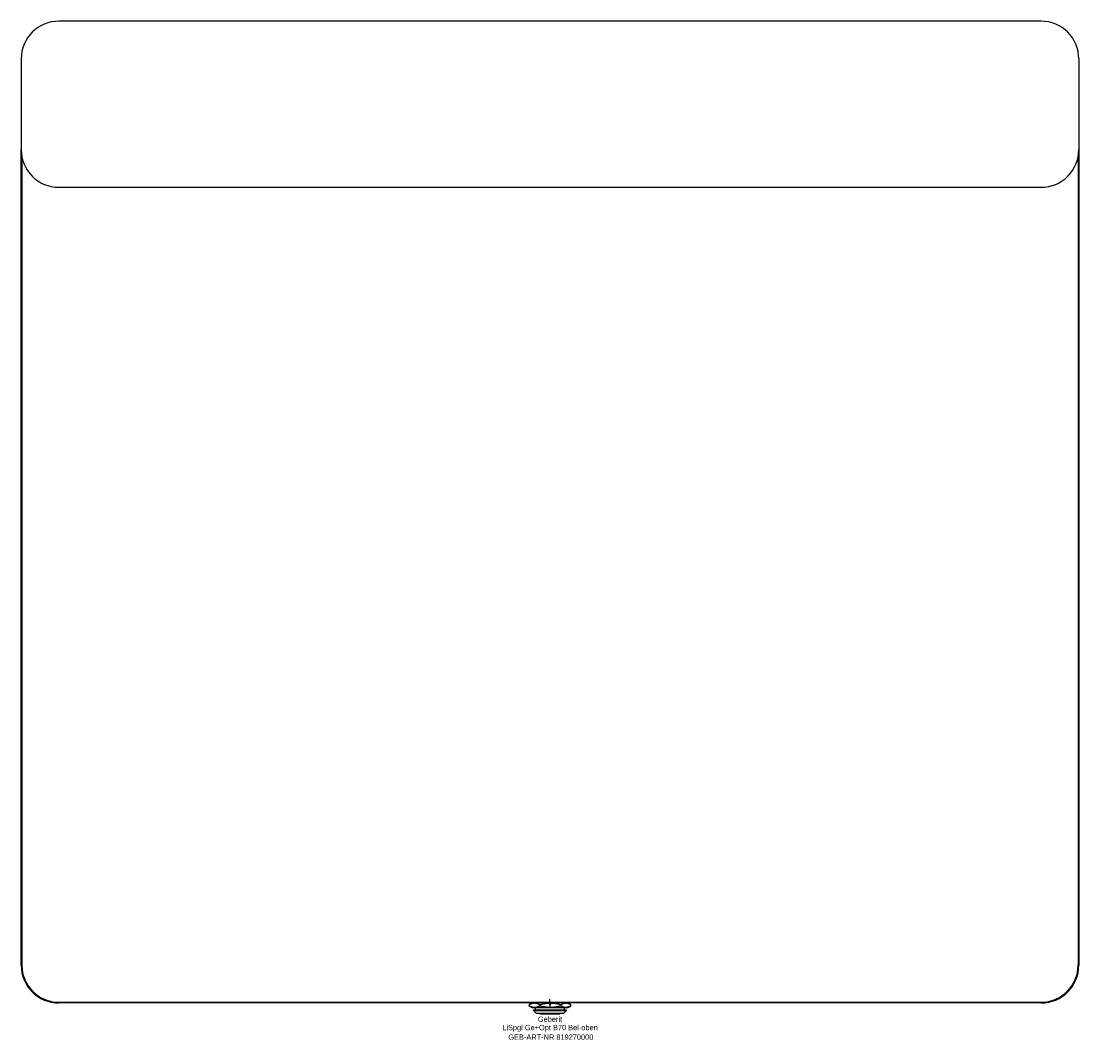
# Model space of a CAD drawing. Header units: millimetres. Extents: x -350 to 350, y -24 to 650.
import ezdxf
from ezdxf.enums import TextEntityAlignment as Align

# ---------------------------------------------------------------- set-up
doc = ezdxf.new("R2010")
doc.units = ezdxf.units.MM
doc.layers.get('0').update_dxf_attribs({"linetype": 'CONTINUOUS'})
for name, color, linetype, lineweight in [('Arbeitspunkt(DIN)', 7, 'CONTINUOUS', 25), ('GEB-ART-NR', 1, 'CONTINUOUS', 18), ('GEB-BEZUG', 2, 'CONTINUOUS', 25), ('GEB-TEXT', 5, 'CONTINUOUS', 18)]:
    doc.layers.add(name, color=color, linetype=linetype, lineweight=lineweight)
doc.layers.add('GEB-KONTUR-A', color=5, linetype='CONTINUOUS')
doc.styles.get("Standard").update_dxf_attribs({"font": 'arial.ttf'})

# ---------------------------------------------------------------- blocks, each defined once
blk = doc.blocks.new('Einfügepunkt')
at = {"layer": 'GEB-BEZUG'}
for p, q in [((-0.71, -0.71), (0.71, 0.71)), ((-0.71, 0.71), (0.71, -0.71))]:
    blk.add_line(p, q, dxfattribs=at)

msp = doc.modelspace()

# ---------------------------------------------------------------- linework, layer by layer
at = {"layer": 'Arbeitspunkt(DIN)', "ltscale": 25}
for q in [(-2.5, 0), (0, 2.5), (0, -2.5), (2.5, 0)]:
    msp.add_line((0, 0), q, dxfattribs=at)
at = {"layer": 'GEB-KONTUR-A', "ltscale": 25}
for p, q in [((325, 650), (-325, 650)), ((-350, 625), (-350, 565)), ((350, 625), (350, 565)), ((-350, 25), (-350, 565)), ((-349.5, 560.03), (-349.5, 25)), ((349.5, 560.03), (349.5, 25)), ((350, 565), (350, 25)), ((-325, 540), (325, 540)), ((-325, 0.5), (325, 0.5)), ((325, 0), (-325, 0)), ((-12, 0), (-13.72, -0.99)), ((12, 0), (13.72, -0.99)), ((-13.85, -1.07), (-13.85, -1.93)), ((-12, -3), (-13.72, -2.01)), ((-12, -3), (-10.29, -3)), ((-11, -5), (-11, -4.5)), ((-11, -4.5), (11, -4.5)), ((-9, -7), (-11, -5)), ((-11, -5), (11, -5)), ((-10.29, -3), (0.21, -3)), ((-9.51, -4.5), (-9.51, -3)), ((-6.72, -1.93), (-6.72, -1.07)), ((0.21, -3), (10.49, -3)), ((7.14, -1.93), (7.14, -1.07)), ((9, -7), (11, -5)), ((9.51, -4.5), (9.51, -3)), ((10.49, -3), (12, -3)), ((11, -5), (11, -4.5)), ((12, -3), (13.72, -2.01)), ((13.85, -1.93), (13.85, -1.07)), ((9, -7), (-9, -7)), ((-6.5, -7.5), (-6.5, -7)), ((6.5, -7.5), (-6.5, -7.5)), ((6.5, -7.5), (6.5, -7))]:
    msp.add_line(p, q, dxfattribs=at)
for centre, radius, start, end in [((-325, 625), 25, 90, 180), ((325, 625), 25, 0, 90), ((-325, 565), 25, 180, 270), ((325, 565), 25, 270, 0), ((-325, 25), 25, 180, 270), ((-325, 25), 24.5, 180, 270), ((325, 25), 24.5, 270, 0), ((325, 25), 25, 270, 0)]:
    msp.add_arc(centre, radius, start, end, dxfattribs=at)
for points, weights in [([(-13.85, -1.07), (-11.94, 0), (-10.29, 0)], [1.19615241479, 1.28867512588, 1.28867512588]), ([(-10.29, 0), (-8.63, 0), (-6.72, -1.07)], [1.28867512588, 1.28867512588, 1.1961524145]), ([(-6.72, -1.07), (-3.01, 0), (0.21, 0)], [1.19615241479, 1.28867512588, 1.28867512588]), ([(0.21, 0), (3.42, 0), (7.14, -1.07)], [1.28867512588, 1.28867512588, 1.1961524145]), ([(7.14, -1.07), (8.94, 0), (10.49, 0)], [1.19615241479, 1.28867512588, 1.28867512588]), ([(10.49, 0), (12.05, 0), (13.85, -1.07)], [1.28867512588, 1.28867512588, 1.1961524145]), ([(-13.72, -0.99), (-13.79, -1.03), (-13.85, -1.07)], [1.20245389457, 1.19935871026, 1.1961524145]), ([(-13.85, -1.93), (-13.79, -1.97), (-13.72, -2.01)], [1.19615241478, 1.1993587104, 1.20245389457]), ([(-10.29, -3), (-11.94, -3), (-13.85, -1.93)], [1.28867512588, 1.28867512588, 1.1961524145]), ([(-6.72, -1.93), (-8.63, -3), (-10.29, -3)], [1.19615241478, 1.28867512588, 1.28867512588]), ([(0.21, -3), (-3.01, -3), (-6.72, -1.93)], [1.28867512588, 1.28867512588, 1.1961524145]), ([(7.14, -1.93), (3.42, -3), (0.21, -3)], [1.19615241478, 1.28867512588, 1.28867512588]), ([(10.49, -3), (8.94, -3), (7.14, -1.93)], [1.28867512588, 1.28867512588, 1.1961524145]), ([(13.85, -1.93), (12.05, -3), (10.49, -3)], [1.19615241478, 1.28867512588, 1.28867512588])]:
    msp.add_rational_spline(points, weights, degree=2, dxfattribs=at)

# ---------------------------------------------------------------- block references
at = {"ltscale": 25}
msp.add_blockref('Einfügepunkt', (0, 0), dxfattribs=at)

# ---------------------------------------------------------------- texts
at = {"layer": 'GEB-ART-NR'}
msp.add_text('GEB-ART-NR 819270000', height=3.5, dxfattribs=at).set_placement((0.55, -24.34), align=Align.CENTER)
at = {"layer": 'GEB-TEXT'}
for s, p in [('Geberit', (0, -12.5)), ('LiSpgl Ge+Opt B70 Bel-oben', (0, -18))]:
    msp.add_text(s, height=3.5, dxfattribs=at).set_placement(p, align=Align.CENTER)

doc.saveas('drawing.dxf')
